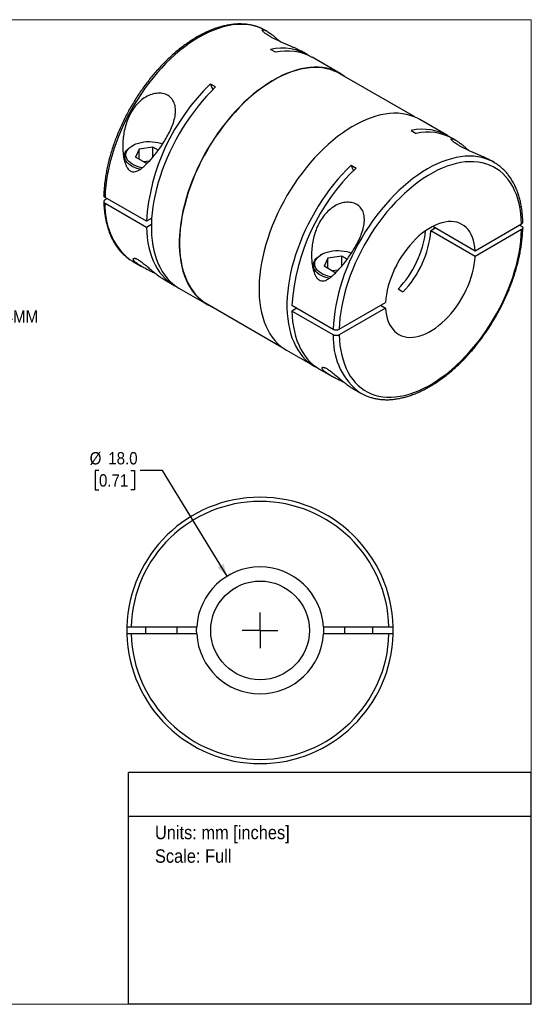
# Model space of a CAD drawing. Header units: millimetres. Extents: x 0 to 216, y 0 to 140.
# Tile 2 of 2: x 143 to 216, y 0 to 140. Entities that reach past the tile are written whole.
import ezdxf
from ezdxf.enums import TextEntityAlignment as Align

# ---------------------------------------------------------------- set-up
doc = ezdxf.new("R2010")
doc.units = ezdxf.units.MM
doc.header["$LTSCALE"] = 0.5
doc.linetypes.add('SLD-Solid', pattern=[0])
doc.layers.add('SLD-0', color=7, linetype='SLD-Solid', lineweight=25)
doc.layers.add('TEXT', color=140, linetype='SLD-Solid', lineweight=25)
doc.styles.add('SLDTEXTSTYLE0', font='GOTHIC.TTF', dxfattribs={"width": 0.913})
doc.dimstyles.new('SLDDIMSTYLE0', dxfattribs={"dimtxt": 1.75, "dimasz": 1.75, "dimexe": 0, "dimexo": 0.0625, "dimgap": 0.4375, "dimtad": 0, "dimtih": 1, "dimtoh": 1, "dimdec": 1, "dimrnd": 1e-09, "dimzin": 4, "dimdsep": 46, "dimtxsty": 'SLDTEXTSTYLE0', "dimsah": 1, "dimcen": 0, "dimadec": 0, "dimazin": 1, "dimtfac": 1, "dimtdec": 1, "dimtofl": 0, "dimtmove": 0, "dimatfit": 3, "dimfxl": 0, "dimfrac": 2, "dimtolj": 1, "dimtzin": 12, "dimarcsym": 0})
doc.dimstyles.new('SLDDIMSTYLE3', dxfattribs={"dimtxt": 1.75, "dimasz": 1.75, "dimexe": 0, "dimexo": 0.0625, "dimgap": 0.4375, "dimtad": 0, "dimtih": 1, "dimtoh": 1, "dimdec": 1, "dimrnd": 1e-09, "dimzin": 12, "dimdsep": 46, "dimtxsty": 'SLDTEXTSTYLE0', "dimsah": 1, "dimcen": 0, "dimadec": 0, "dimazin": 3, "dimtfac": 1, "dimtdec": 1, "dimtofl": 0, "dimtmove": 0, "dimatfit": 3, "dimfxl": 0, "dimfrac": 2, "dimtolj": 1, "dimtzin": 12, "dimarcsym": 0})

# ---------------------------------------------------------------- blocks, each defined once
blk = doc.blocks.new('SW_NOTE_0')
at = {"layer": 'TEXT', "color": 0, "insert": (0, 2.43), "char_height": 1.905, "attachment_point": 1, "style": 'SLDTEXTSTYLE0'}
blk.add_mtext('Units: mm [inches]', dxfattribs=at)
blk = doc.blocks.new('SW_NOTE_0_1')
at = {"layer": 'TEXT', "color": 0, "insert": (0, 2.43), "char_height": 1.905, "attachment_point": 1, "style": 'SLDTEXTSTYLE0'}
blk.add_mtext('Scale: Full', dxfattribs=at)
blk = doc.blocks.new('Block1')
at = {"layer": 'TEXT'}
for p, q in [((215.9, 32.88), (158.75, 32.88)), ((158.75, 0), (158.75, 32.88)), ((215.9, 0), (215.9, 32.88)), ((158.75, 26.7), (215.9, 26.7)), ((215.9, 0), (158.75, 0))]:
    blk.add_line(p, q, dxfattribs=at)
at = {"layer": 'TEXT', "color": 140}
for name, p in [('SW_NOTE_0', (162.49, 22.9)), ('SW_NOTE_0_1', (162.49, 19.56))]:
    blk.add_blockref(name, p, dxfattribs=at)
at = {"layer": 'TEXT', "color": 140, "style": 'SLDTEXTSTYLE0', "width": 0.913, "flags": 2}
for tag, height, p in [('AUTOATTR0', 2.12, (177.79, 28.35)), ('AUTOATTR1_0', 2.38, (166.91, 14.94)), ('AUTOATTR1_1', 2.38, (163.03, 11.86)), ('AUTOATTR1_2', 2.38, (168.89, 8.78))]:
    blk.add_attdef(tag, text='', height=height, dxfattribs=at).set_placement(p, align=Align.BOTTOM_LEFT)
blk = doc.blocks.new('Block2')
at = {"color": 7, "linetype": 'SLD-Solid', "lineweight": 18}
for p, q in [((0, 139.7), (215.9, 139.7)), ((0, 139.7), (0, 0)), ((215.9, 139.7), (215.9, 0)), ((0, 0), (215.9, 0))]:
    blk.add_line(p, q, dxfattribs=at)
blk = doc.blocks.new('_D_4')
at = {"layer": 'SLD-0'}
for p, q in [((154.55, 75.76), (154.01, 75.76)), ((154.01, 75.76), (154.01, 72.98)), ((159.07, 75.76), (159.6, 75.76)), ((159.6, 75.76), (159.6, 72.98)), ((163.57, 75.76), (160.39, 75.76)), ((172.73, 60.73), (163.57, 75.76)), ((154.01, 72.98), (154.55, 72.98)), ((159.6, 72.98), (159.07, 72.98))]:
    blk.add_line(p, q, dxfattribs=at)
blk.add_solid([(172.73, 60.73), (172.24, 62.49), (171.39, 61.97)], dxfattribs=at)
at = {"layer": 'SLD-0', "char_height": 1.75, "attachment_point": 1, "style": 'SLDTEXTSTYLE0'}
for s, insert in [('%%c', (153.23, 78.35)), ('18.0', (155.87, 78.35)), ('0.71', (154.55, 75.21))]:
    blk.add_mtext(s, dxfattribs=dict(at, insert=insert))
blk = doc.blocks.new('SW_CENTERMARKSYMBOL_1')
at = {"layer": 'SLD-0', "color": 0}
for q in [(0, 2.54), (-2.54, 0), (0, -2.54), (2.54, 0)]:
    blk.add_line((0, 0), q, dxfattribs=at)
blk = doc.blocks.new('_D_7')
at = {"layer": 'SLD-0'}
for p, q in [((122.16, 102.78), (125.95, 96.21)), ((125.95, 96.21), (128.73, 96.21))]:
    blk.add_line(p, q, dxfattribs=at)
blk.add_solid([(122.16, 102.78), (122.6, 101.02), (123.47, 101.52)], dxfattribs=at)
at = {"layer": 'SLD-0', "char_height": 1.75, "attachment_point": 1, "style": 'SLDTEXTSTYLE0'}
for s, insert in [('M4 - 0.7 X 14MM', (129.53, 98.44)), ('SHCS', (135.78, 95.67))]:
    blk.add_mtext(s, dxfattribs=dict(at, insert=insert))

msp = doc.modelspace()

# ---------------------------------------------------------------- linework, layer by layer
for p, q in [((178.4, 138.05), (178.22, 138.16)), ((179.61, 135.08), (178.9, 135.49)), ((184.09, 134.77), (183.63, 135.04)), ((188.76, 132.07), (184.8, 134.36)), ((199.36, 125.9), (188.73, 132.03)), ((171.09, 130.16), (170.38, 130.57)), ((170.38, 130.57), (170.7, 129.77)), ((204.03, 123.26), (200.07, 125.54)), ((198.84, 123.97), (199.55, 123.57)), ((159.33, 121.85), (159.19, 121.77)), ((162.19, 121.63), (160.24, 121.33)), ((162.97, 121.18), (162.19, 121.63)), ((162.19, 120.19), (162.19, 121.63)), ((205.2, 122.58), (204.74, 122.85)), ((158.17, 120.34), (158.17, 119.67)), ((160.24, 121.33), (159.71, 120.2)), ((161.14, 119.38), (159.71, 120.2)), ((160.24, 119.9), (160.24, 121.33)), ((161.72, 119.65), (160.89, 119.52)), ((161.14, 119.38), (161.51, 119.43)), ((190.32, 119.06), (191.03, 118.65)), ((210.61, 119.46), (210.43, 119.56)), ((161.28, 111.1), (155.41, 114.48)), ((155.7, 114.32), (155.41, 114.16)), ((155.41, 113.67), (161.28, 110.28)), ((162.03, 111.52), (161.28, 111.1)), ((161.28, 110.28), (161.99, 110.69)), ((201.93, 110.39), (207.94, 106.92)), ((207.94, 106.92), (214.52, 110.72)), ((214.23, 110.56), (214.52, 110.4)), ((202.35, 110.15), (201.64, 109.74)), ((207.94, 106.11), (201.64, 109.74)), ((214.52, 109.91), (207.94, 106.11)), ((186.13, 106.38), (185.99, 106.3)), ((159.32, 105.42), (160.59, 104.69)), ((184.97, 104.87), (184.97, 104.2)), ((187.04, 105.86), (186.51, 104.73)), ((188.99, 106.16), (187.04, 105.86)), ((187.04, 104.43), (187.04, 105.86)), ((189.77, 105.71), (188.99, 106.16)), ((188.99, 104.72), (188.99, 106.16)), ((187.94, 103.9), (186.51, 104.73)), ((188.51, 104.18), (187.69, 104.05)), ((187.94, 103.9), (188.31, 103.96)), ((163.64, 102.93), (165.19, 102.03)), ((165.9, 101.62), (169.86, 99.34)), ((197.69, 101.06), (196.99, 101.47)), ((169.88, 99.38), (180.51, 93.25)), ((188.65, 95.79), (195.23, 99.59)), ((181.93, 99.18), (187.8, 95.79)), ((182.64, 98.77), (181.93, 98.36)), ((187.8, 94.97), (181.93, 98.36)), ((195.23, 98.77), (188.65, 94.97)), ((194.52, 99.18), (195.23, 98.77)), ((181.17, 92.81), (185.13, 90.52)), ((185.84, 90.11), (187.39, 89.22)), ((190.44, 87.46), (191.71, 86.72)), ((159.95, 60.29), (159.91, 60.25)), ((159.91, 60.25), (159.91, 60.19)), ((159.94, 60.25), (159.91, 60.25)), ((194.91, 60.25), (194.87, 60.29)), ((194.89, 60.25), (194.91, 60.25)), ((194.91, 60.19), (194.91, 60.25)), ((159.12, 53.55), (168.43, 53.55)), ((161.16, 53.55), (161.16, 52.55)), ((165.66, 52.55), (165.66, 53.55)), ((186.4, 53.55), (195.7, 53.55)), ((189.41, 53.55), (189.41, 52.55)), ((193.41, 52.55), (193.41, 53.55)), ((168.43, 52.55), (159.12, 52.55)), ((195.7, 52.55), (186.4, 52.55)), ((165.66, 38.24), (165.66, 38.25))]:
    msp.add_line(p, q)
at = {"flags": 128}
for points in [[(177.66, 138.44), (177.59, 138.47), (177.06, 138.68), (176.51, 138.84), (175.94, 138.95), (175.35, 139.02), (174.74, 139.04), (174.12, 139.02), (173.48, 138.95), (172.83, 138.83), (172.17, 138.68), (171.5, 138.47), (170.83, 138.22), (170.15, 137.93), (169.46, 137.6), (168.77, 137.22), (168.08, 136.8), (167.4, 136.35), (166.72, 135.85), (166.04, 135.32), (165.37, 134.75), (164.71, 134.14), (164.06, 133.51), (163.42, 132.84), (162.8, 132.15), (162.19, 131.42), (161.6, 130.67), (161.03, 129.9), (160.48, 129.1), (159.95, 128.29), (159.45, 127.46), (158.97, 126.61), (158.51, 125.76), (158.09, 124.89), (157.69, 124.01), (157.32, 123.13), (156.98, 122.24), (156.67, 121.35), (156.4, 120.46), (156.15, 119.58), (155.94, 118.7), (155.77, 117.83), (155.63, 116.97), (155.52, 116.13), (155.45, 115.3), (155.41, 114.48)], [(178.22, 138.16), (178.1, 138.23), (177.66, 138.44)], [(189.42, 131.63), (189.4, 131.65), (188.94, 131.97), (188.45, 132.24), (187.94, 132.47), (187.41, 132.66), (186.86, 132.8), (186.28, 132.9), (185.69, 132.95), (185.08, 132.96), (184.46, 132.92), (183.83, 132.84), (183.18, 132.71), (182.52, 132.54), (181.85, 132.32), (181.18, 132.07), (180.5, 131.76), (179.82, 131.42), (179.14, 131.04), (178.46, 130.61), (177.78, 130.15), (177.1, 129.65), (176.43, 129.11), (175.77, 128.54), (175.11, 127.94), (174.47, 127.3), (173.84, 126.63), (173.23, 125.94), (172.63, 125.21), (172.04, 124.46), (171.48, 123.69), (170.94, 122.9), (170.42, 122.09), (169.92, 121.27), (169.45, 120.43), (169, 119.57), (168.58, 118.71), (168.18, 117.84), (167.82, 116.96), (167.49, 116.08), (167.18, 115.2), (166.91, 114.32), (166.67, 113.44), (166.47, 112.57), (166.3, 111.71), (166.16, 110.86), (166.05, 110.02), (165.98, 109.19), (165.95, 108.39), (165.95, 107.6), (165.98, 106.83), (166.05, 106.09), (166.16, 105.37), (166.3, 104.68), (166.47, 104.01), (166.67, 103.38), (166.91, 102.78), (167.18, 102.21), (167.49, 101.68), (167.82, 101.19), (168.18, 100.73), (168.58, 100.31), (169, 99.93), (169.45, 99.6), (169.92, 99.3), (170.42, 99.05), (170.57, 98.98)], [(188.73, 132.03), (188.43, 132.19), (187.92, 132.42), (187.39, 132.61), (186.84, 132.75), (186.27, 132.85), (185.68, 132.9), (185.07, 132.91), (184.45, 132.87), (183.81, 132.79), (183.17, 132.67), (182.51, 132.49), (181.85, 132.28), (181.17, 132.02), (180.5, 131.72), (179.82, 131.38), (179.14, 131), (178.46, 130.57), (177.78, 130.11), (177.11, 129.61), (176.44, 129.08), (175.78, 128.51), (175.12, 127.9), (174.48, 127.27), (173.86, 126.6), (173.24, 125.91), (172.64, 125.19), (172.06, 124.44), (171.5, 123.67), (170.96, 122.88), (170.44, 122.08), (169.94, 121.25), (169.47, 120.41), (169.02, 119.56), (168.61, 118.7), (168.21, 117.83), (167.85, 116.96), (167.52, 116.08), (167.22, 115.2), (166.95, 114.32), (166.71, 113.45), (166.5, 112.58), (166.33, 111.72), (166.19, 110.87), (166.09, 110.03), (166.02, 109.21), (165.98, 108.41), (165.98, 107.62), (166.02, 106.85), (166.09, 106.11), (166.19, 105.4), (166.33, 104.71), (166.5, 104.04), (166.71, 103.41), (166.95, 102.81), (167.22, 102.25), (167.52, 101.72), (167.85, 101.23), (168.21, 100.77), (168.61, 100.35), (169.02, 99.98), (169.47, 99.64), (169.88, 99.38)], [(171.09, 130.16), (170.45, 129.52), (169.83, 128.86), (169.21, 128.16), (168.62, 127.44), (168.04, 126.69), (167.48, 125.92), (166.94, 125.13), (166.42, 124.33), (165.93, 123.5), (165.46, 122.66), (165.01, 121.81), (164.6, 120.95), (164.21, 120.08), (163.85, 119.21), (163.52, 118.33), (163.21, 117.45), (162.95, 116.58), (162.71, 115.71), (162.5, 114.84), (162.33, 113.98), (162.2, 113.13), (162.09, 112.3), (162.02, 111.48), (161.99, 110.67), (161.99, 109.89), (162.02, 109.12), (162.09, 108.38), (162.2, 107.66), (162.33, 106.97), (162.5, 106.31), (162.71, 105.68), (162.95, 105.08), (163.21, 104.52), (163.52, 103.99), (163.85, 103.49), (164.21, 103.04), (164.6, 102.62), (165.01, 102.24), (165.46, 101.9), (165.9, 101.62)], [(200.07, 125.54), (199.77, 125.71), (199.26, 125.94), (198.72, 126.12), (198.17, 126.27), (197.6, 126.36), (197.01, 126.42), (196.4, 126.42), (195.78, 126.39), (195.14, 126.31), (194.49, 126.18), (193.83, 126.01), (193.17, 125.79), (192.49, 125.53), (191.81, 125.23), (191.13, 124.89), (190.45, 124.51), (189.77, 124.08), (189.09, 123.62), (188.41, 123.12), (187.74, 122.58), (187.08, 122.01), (186.43, 121.4), (185.78, 120.77), (185.15, 120.1), (184.54, 119.4), (183.94, 118.68), (183.36, 117.93), (182.79, 117.16), (182.25, 116.37), (181.73, 115.56), (181.23, 114.74), (180.76, 113.89), (180.31, 113.04), (179.89, 112.18), (179.5, 111.31), (179.13, 110.43), (178.8, 109.55), (178.5, 108.67), (178.23, 107.79), (177.99, 106.91), (177.78, 106.04), (177.61, 105.18), (177.47, 104.33), (177.37, 103.49), (177.3, 102.66), (177.26, 101.86), (177.26, 101.07), (177.3, 100.3), (177.37, 99.56), (177.47, 98.84), (177.61, 98.15), (177.78, 97.48), (177.99, 96.85), (178.23, 96.25), (178.5, 95.68), (178.8, 95.15), (179.13, 94.66), (179.5, 94.2), (179.89, 93.78), (180.31, 93.4), (180.76, 93.07), (181.17, 92.81)], [(160.39, 118.46), (160.3, 118.48), (159.93, 118.58), (159.58, 118.72), (159.27, 118.87), (158.98, 119.04), (158.73, 119.24), (158.53, 119.44), (158.37, 119.66), (158.25, 119.89), (158.18, 120.13), (158.17, 120.37), (158.2, 120.61), (158.28, 120.84), (158.4, 121.07), (158.58, 121.29), (158.79, 121.49), (159.05, 121.68), (159.19, 121.77)], [(160.7, 118.68), (160.62, 118.7), (160.24, 118.78), (159.89, 118.9), (159.56, 119.04), (159.26, 119.2), (159, 119.38), (158.78, 119.58), (158.61, 119.79), (158.48, 120.01), (158.4, 120.24), (158.37, 120.47), (158.38, 120.71), (158.45, 120.94), (158.57, 121.16), (158.73, 121.38), (158.94, 121.58), (159.19, 121.76), (159.48, 121.93), (159.8, 122.07), (160.15, 122.19), (160.52, 122.29), (160.91, 122.36), (161.31, 122.4), (161.72, 122.41), (162.12, 122.39), (162.52, 122.34), (162.91, 122.27), (163.27, 122.17), (163.58, 122.06)], [(210.05, 119.75), (209.98, 119.78), (209.45, 119.98), (208.9, 120.14), (208.33, 120.25), (207.74, 120.32), (207.13, 120.35), (206.51, 120.32), (205.87, 120.25), (205.22, 120.14), (204.56, 119.98), (203.89, 119.78), (203.21, 119.53), (202.53, 119.24), (201.85, 118.9), (201.16, 118.52), (200.47, 118.11), (199.78, 117.65), (199.1, 117.15), (198.43, 116.62), (197.76, 116.05), (197.1, 115.45), (196.45, 114.81), (195.81, 114.15), (195.19, 113.45), (194.58, 112.73), (193.99, 111.98), (193.42, 111.2), (192.87, 110.41), (192.34, 109.6), (191.83, 108.76), (191.35, 107.92), (190.9, 107.06), (190.47, 106.19), (190.07, 105.31), (189.7, 104.43), (189.36, 103.54), (189.06, 102.65), (188.78, 101.77), (188.54, 100.88), (188.33, 100.01), (188.15, 99.14), (188.01, 98.28), (187.91, 97.43), (187.83, 96.6), (187.8, 95.79)], [(190.32, 119.06), (189.69, 118.42), (189.06, 117.75), (188.45, 117.06), (187.85, 116.34), (187.27, 115.59), (186.71, 114.82), (186.17, 114.03), (185.66, 113.22), (185.16, 112.4), (184.69, 111.56), (184.25, 110.71), (183.83, 109.85), (183.44, 108.98), (183.08, 108.11), (182.75, 107.23), (182.45, 106.35), (182.18, 105.48), (181.94, 104.6), (181.74, 103.74), (181.57, 102.88), (181.43, 102.03), (181.33, 101.19), (181.26, 100.37), (181.22, 99.57), (181.22, 98.78), (181.26, 98.02), (181.33, 97.28), (181.43, 96.56), (181.57, 95.87), (181.74, 95.21), (181.94, 94.58), (182.18, 93.98), (182.45, 93.41), (182.75, 92.88), (183.08, 92.39), (183.44, 91.93), (183.83, 91.51), (184.25, 91.14), (184.69, 90.8), (185.16, 90.5), (185.49, 90.33)], [(214.52, 110.72), (214.48, 111.48), (214.41, 112.22), (214.3, 112.93), (214.16, 113.61), (213.99, 114.26), (213.78, 114.89), (213.53, 115.48), (213.26, 116.03), (212.95, 116.55), (212.61, 117.03), (212.24, 117.47), (211.84, 117.87), (211.42, 118.24), (210.96, 118.55), (210.48, 118.83), (209.98, 119.06), (209.45, 119.25), (208.91, 119.39), (208.34, 119.49), (207.75, 119.54), (207.15, 119.55), (206.53, 119.51), (205.9, 119.43), (205.25, 119.29), (204.6, 119.12), (203.94, 118.9), (203.27, 118.64), (202.6, 118.33), (201.92, 117.98), (201.24, 117.59), (200.57, 117.16), (199.89, 116.69), (199.23, 116.18), (198.56, 115.63), (197.91, 115.05), (197.27, 114.44), (196.63, 113.8), (196.01, 113.12), (195.41, 112.42), (194.83, 111.69), (194.26, 110.94), (193.71, 110.16), (193.18, 109.37), (192.68, 108.55), (192.2, 107.72), (191.75, 106.88), (191.32, 106.03), (190.92, 105.17), (190.55, 104.3), (190.21, 103.42), (189.91, 102.55), (189.63, 101.68), (189.39, 100.81), (189.18, 99.94), (189, 99.09), (188.86, 98.24), (188.75, 97.41), (188.68, 96.59), (188.65, 95.79)], [(190.32, 119.06), (190.63, 118.28), (190.64, 118.26)], [(207.94, 106.92), (207.89, 107.44), (207.81, 107.93), (207.7, 108.39), (207.56, 108.82), (207.38, 109.22), (207.17, 109.59), (206.93, 109.92), (206.66, 110.21), (206.36, 110.46), (206.04, 110.66), (205.69, 110.83), (205.32, 110.95), (204.93, 111.03), (204.52, 111.06), (204.1, 111.05), (203.66, 110.99), (203.21, 110.89), (202.75, 110.75), (202.29, 110.56), (201.82, 110.33), (201.35, 110.05), (200.88, 109.74), (200.41, 109.4), (199.95, 109.01), (199.5, 108.59), (199.07, 108.14), (198.64, 107.67), (198.23, 107.16), (197.84, 106.63), (197.47, 106.08), (197.12, 105.52), (196.8, 104.94), (196.5, 104.34), (196.23, 103.74), (195.99, 103.14), (195.78, 102.53), (195.61, 101.93), (195.46, 101.33), (195.35, 100.73), (195.27, 100.15), (195.23, 99.59)], [(161.28, 110.28), (161.32, 109.52), (161.39, 108.78), (161.49, 108.06), (161.63, 107.37), (161.8, 106.71), (162, 106.08), (162.24, 105.48), (162.51, 104.92), (162.81, 104.39), (163.14, 103.9), (163.5, 103.44), (163.89, 103.02), (164.31, 102.64), (164.76, 102.31), (165.23, 102.01), (165.55, 101.84)], [(188.65, 94.97), (188.68, 94.21), (188.75, 93.48), (188.86, 92.76), (189, 92.08), (189.18, 91.43), (189.39, 90.81), (189.63, 90.22), (189.91, 89.66), (190.21, 89.14), (190.55, 88.66), (190.92, 88.22), (191.32, 87.82), (191.75, 87.46), (192.2, 87.14), (192.68, 86.86), (193.18, 86.63), (193.71, 86.44), (194.26, 86.3), (194.83, 86.2), (195.41, 86.15), (196.01, 86.14), (196.63, 86.18), (197.27, 86.27), (197.91, 86.4), (198.56, 86.57), (199.23, 86.79), (199.89, 87.06), (200.57, 87.36), (201.24, 87.71), (201.92, 88.1), (202.6, 88.54), (203.27, 89.01), (203.94, 89.51), (204.6, 90.06), (205.25, 90.64), (205.9, 91.25), (206.53, 91.9), (207.15, 92.57), (207.75, 93.27), (208.34, 94), (208.91, 94.76), (209.45, 95.53), (209.98, 96.33), (210.48, 97.14), (210.96, 97.97), (211.42, 98.81), (211.84, 99.67), (212.24, 100.53), (212.61, 101.4), (212.95, 102.27), (213.26, 103.14), (213.53, 104.02), (213.78, 104.89), (213.99, 105.75), (214.16, 106.61), (214.3, 107.45), (214.41, 108.29), (214.48, 109.1), (214.52, 109.91)], [(187.19, 102.99), (187.1, 103.01), (186.73, 103.11), (186.38, 103.24), (186.06, 103.4), (185.78, 103.57), (185.53, 103.76), (185.33, 103.97), (185.17, 104.19), (185.05, 104.42), (184.98, 104.66), (184.97, 104.9), (185, 105.14), (185.08, 105.37), (185.2, 105.6), (185.38, 105.82), (185.59, 106.02), (185.85, 106.21), (185.99, 106.3)], [(187.5, 103.21), (187.42, 103.23), (187.04, 103.31), (186.68, 103.43), (186.36, 103.57), (186.06, 103.73), (185.8, 103.91), (185.58, 104.1), (185.41, 104.32), (185.28, 104.54), (185.2, 104.77), (185.17, 105), (185.18, 105.24), (185.25, 105.47), (185.37, 105.69), (185.53, 105.91), (185.74, 106.11), (185.99, 106.29), (186.28, 106.46), (186.6, 106.6), (186.95, 106.72), (187.32, 106.82), (187.71, 106.89), (188.11, 106.93), (188.52, 106.94), (188.92, 106.92), (189.32, 106.87), (189.7, 106.8), (190.07, 106.7), (190.38, 106.58)], [(158.79, 105.76), (158.97, 105.64), (159.32, 105.42)], [(195.23, 98.77), (195.27, 98.25), (195.35, 97.76), (195.46, 97.3), (195.61, 96.87), (195.78, 96.47), (195.99, 96.1), (196.23, 95.78), (196.5, 95.49), (196.8, 95.24), (197.12, 95.03), (197.47, 94.86), (197.84, 94.74), (198.23, 94.66), (198.64, 94.63), (199.07, 94.64), (199.5, 94.7), (199.95, 94.8), (200.41, 94.95), (200.88, 95.14), (201.35, 95.37), (201.82, 95.64), (202.29, 95.95), (202.75, 96.3), (203.21, 96.68), (203.66, 97.1), (204.1, 97.55), (204.52, 98.03), (204.93, 98.53), (205.32, 99.06), (205.69, 99.61), (206.04, 100.18), (206.36, 100.76), (206.66, 101.35), (206.93, 101.95), (207.17, 102.56), (207.38, 103.16), (207.56, 103.77), (207.7, 104.37), (207.81, 104.96), (207.89, 105.54), (207.94, 106.11)], [(181.93, 98.36), (181.96, 97.6), (182.03, 96.86), (182.14, 96.14), (182.28, 95.45), (182.45, 94.79), (182.65, 94.16), (182.89, 93.56), (183.16, 93), (183.46, 92.47), (183.79, 91.98), (184.15, 91.52), (184.54, 91.1), (184.96, 90.72), (185.4, 90.39), (185.84, 90.11)], [(168.43, 52.55), (168.41, 53.05), (168.43, 53.55)], [(186.4, 53.55), (186.41, 53.05), (186.4, 52.55)]]:
    msp.add_lwpolyline(points, dxfattribs=at)
msp.add_circle((177.41, 53.05), 7)
for centre, radius, start, end in [((180.54, 128.33), 7.34, 57.9366, 102.9333), ((181.25, 127.84), 7.42, 61.4407, 102.8162), ((191.01, 109.07), 29.8, 133.803, 176.0941), ((200.48, 116.82), 7.34, 57.9351, 102.9347), ((201.19, 116.33), 7.42, 61.4421, 102.8148), ((207.45, 113.99), 6.31, 54.2904, 65.7067), ((211.66, 97.15), 29.8, 133.803, 176.0941), ((165.05, 113.11), 9.65, 176.7129, 229.6036), ((186.56, 111.48), 14.45, 316.1668, 353.1937), ((187.4, 110.99), 14.3, 316.0494, 354.9922), ((197.44, 94.42), 9.65, 176.7129, 229.6036), ((194.87, 92.19), 6.31, 234.2904, 245.7067), ((177.41, 53.05), 18.9, 1.5159, 178.4841), ((177.41, 53.05), 18.3, 1.5657, 178.4343), ((177.41, 53.05), 9, 3.1847, 176.8153), ((177.41, 53.05), 18.9, 178.4841, 181.5159), ((177.41, 53.05), 18.9, 358.4841, 1.5159), ((177.41, 53.05), 18.9, 181.5159, 358.4841), ((177.41, 53.05), 18.3, 181.5657, 358.4343), ((177.41, 53.05), 9, 183.1847, 356.8153)]:
    msp.add_arc(centre, radius, start, end)
for points, knots in [([(177.63, 138.46), (177.61, 138.47), (177.43, 138.55), (177.07, 138.69), (176.55, 138.85), (176, 138.97), (175.44, 139.05), (174.86, 139.09), (174.27, 139.1), (173.67, 139.06), (173.05, 138.97), (172.43, 138.85), (171.79, 138.69), (171.15, 138.49), (170.5, 138.25), (169.85, 137.97), (169.2, 137.65), (168.54, 137.3), (167.89, 136.91), (167.24, 136.48), (166.59, 136.02), (165.95, 135.53), (165.32, 135), (164.69, 134.44), (164.08, 133.86), (163.47, 133.25), (162.88, 132.61), (162.3, 131.94), (161.74, 131.26), (161.19, 130.55), (160.66, 129.82), (160.15, 129.07), (159.66, 128.31), (159.19, 127.53), (158.74, 126.74), (158.32, 125.93), (157.91, 125.12), (157.54, 124.3), (157.19, 123.47), (156.86, 122.64), (156.57, 121.81), (156.3, 120.98), (156.06, 120.15), (155.85, 119.32), (155.67, 118.5), (155.52, 117.68), (155.4, 116.88), (155.31, 116.08), (155.26, 115.37), (155.24, 114.92), (155.24, 114.73)], [0, 0, 0, 0, 0.002096, 0.022878, 0.043685, 0.064541, 0.085462, 0.10646, 0.127539, 0.1487, 0.169935, 0.191235, 0.212591, 0.23399, 0.25542, 0.276874, 0.298341, 0.319816, 0.341292, 0.362765, 0.384234, 0.405696, 0.42715, 0.448596, 0.470035, 0.491466, 0.51289, 0.534307, 0.555719, 0.577126, 0.598529, 0.619929, 0.641327, 0.662723, 0.68412, 0.705516, 0.726914, 0.748314, 0.769718, 0.791125, 0.812537, 0.833955, 0.85538, 0.876813, 0.898254, 0.919704, 0.941163, 0.962632, 0.984111, 1, 1, 1, 1]), ([(183.63, 135.03), (183.61, 135.04), (183.51, 135.11), (183.29, 135.22), (182.97, 135.39), (182.61, 135.56), (182.23, 135.73), (181.82, 135.91), (181.4, 136.1), (180.96, 136.29), (180.51, 136.48), (180.07, 136.68), (179.63, 136.89), (179.23, 137.09), (178.85, 137.3), (178.52, 137.5), (178.25, 137.68), (178.02, 137.85), (177.86, 138), (177.76, 138.12), (177.71, 138.21), (177.72, 138.27), (177.77, 138.29), (177.86, 138.29), (177.99, 138.25), (178.14, 138.19), (178.32, 138.1), (178.52, 137.98), (178.77, 137.82), (179.06, 137.61), (179.39, 137.35), (179.77, 137.03), (180.05, 136.78), (180.21, 136.63), (180.23, 136.61)], [0, 0, 0, 0, 0.00518, 0.036018, 0.066044, 0.098285, 0.129444, 0.160457, 0.191776, 0.22358, 0.254688, 0.286211, 0.317297, 0.348834, 0.380221, 0.411665, 0.443246, 0.474573, 0.506315, 0.537522, 0.569408, 0.600505, 0.632478, 0.663322, 0.695137, 0.725114, 0.7559, 0.787667, 0.820572, 0.861001, 0.902712, 0.945902, 0.995306, 1, 1, 1, 1]), ([(164.32, 123.3), (164.01, 122.73), (163.5, 121.91), (162.77, 120.9), (162.2, 120.19), (161.61, 119.52), (161.11, 119.03), (160.71, 118.68), (160.38, 118.44), (160.05, 118.25), (159.7, 118.12), (159.34, 118.09), (158.98, 118.22), (158.66, 118.51), (158.43, 118.91), (158.25, 119.36), (158.12, 119.82), (158.02, 120.31), (157.94, 120.94), (157.9, 121.76), (157.96, 123.05), (158.26, 124.66), (158.87, 126.19), (159.58, 127.28), (160.22, 128.02), (160.97, 128.62), (161.81, 129.07), (162.71, 129.29), (163.6, 129.27), (164.38, 128.98), (164.97, 128.45), (165.33, 127.73), (165.45, 126.89), (165.37, 125.99), (165.04, 124.77), (164.63, 123.87), (164.32, 123.3)], [0, 0, 0, 0, 0.0620891, 0.0930224, 0.1244454, 0.1564711, 0.1866329, 0.2028992, 0.2178755, 0.2345801, 0.2492089, 0.2657869, 0.2806855, 0.2954541, 0.3121107, 0.3267945, 0.3435005, 0.3585266, 0.3747871, 0.4051698, 0.4372782, 0.4992493, 0.561649, 0.5938991, 0.6241971, 0.655476, 0.686758, 0.7180683, 0.7493285, 0.7805828, 0.8119054, 0.8432775, 0.8746825, 0.906121, 0.9375606, 1, 1, 1, 1]), ([(210.43, 119.56), (210.41, 119.57), (210.31, 119.64), (210.09, 119.75), (209.76, 119.92), (209.41, 120.09), (209.03, 120.26), (208.62, 120.44), (208.2, 120.62), (207.76, 120.82), (207.31, 121.01), (206.86, 121.21), (206.43, 121.42), (206.03, 121.62), (205.65, 121.83), (205.32, 122.03), (205.04, 122.21), (204.82, 122.38), (204.66, 122.53), (204.56, 122.65), (204.51, 122.74), (204.51, 122.8), (204.57, 122.82), (204.66, 122.82), (204.78, 122.78), (204.94, 122.72), (205.12, 122.63), (205.32, 122.51), (205.57, 122.35), (205.86, 122.14), (206.19, 121.88), (206.57, 121.56), (206.85, 121.31), (207.01, 121.16), (207.02, 121.14)], [0, 0, 0, 0, 0.0051804, 0.0360182, 0.0660442, 0.0982854, 0.129444, 0.1604569, 0.1917755, 0.2235805, 0.2546881, 0.2862112, 0.3172965, 0.3488338, 0.3802211, 0.411665, 0.4432455, 0.474573, 0.5063145, 0.5375222, 0.5694083, 0.6005049, 0.6324778, 0.6633219, 0.695137, 0.7251139, 0.7558999, 0.7876671, 0.8205724, 0.861001, 0.9027122, 0.9459023, 0.9953061, 1, 1, 1, 1]), ([(214.69, 110.97), (214.69, 111.01), (214.69, 111.29), (214.66, 111.81), (214.59, 112.53), (214.49, 113.22), (214.35, 113.89), (214.19, 114.54), (213.99, 115.15), (213.76, 115.74), (213.5, 116.3), (213.21, 116.83), (212.9, 117.33), (212.55, 117.79), (212.18, 118.22), (211.78, 118.61), (211.45, 118.9), (211.23, 119.05), (211.17, 119.09)], [0, 0, 0, 0, 0.009878, 0.079128, 0.148397, 0.217656, 0.286885, 0.356058, 0.425144, 0.494109, 0.562912, 0.631514, 0.69988, 0.767982, 0.835809, 0.903365, 0.970679, 1, 1, 1, 1]), ([(155.41, 114.48), (155.37, 114.52), (155.27, 114.59), (155.22, 114.69), (155.24, 114.73), (155.24, 114.73)], [0, 0, 0, 0, 0.489167, 0.978018, 1, 1, 1, 1]), ([(155.41, 114.16), (155.4, 114.15), (155.36, 114.12), (155.32, 114.09), (155.28, 114.04), (155.24, 113.98), (155.23, 113.91), (155.24, 113.84), (155.28, 113.78), (155.33, 113.72), (155.39, 113.68), (155.41, 113.67)], [0, 0, 0, 0, 0.082175, 0.164844, 0.24941, 0.373887, 0.500076, 0.623346, 0.750748, 0.8753, 1, 1, 1, 1]), ([(155.24, 113.91), (155.24, 113.87), (155.24, 113.59), (155.27, 113.06), (155.34, 112.35), (155.44, 111.66), (155.58, 110.99), (155.74, 110.34), (155.94, 109.72), (156.17, 109.13), (156.43, 108.58), (156.72, 108.05), (157.03, 107.55), (157.38, 107.09), (157.75, 106.66), (158.15, 106.27), (158.48, 105.98), (158.7, 105.83), (158.76, 105.79)], [0, 0, 0, 0, 0.0099088, 0.0791565, 0.1484234, 0.2176801, 0.2869067, 0.3560777, 0.4251622, 0.4941245, 0.5629254, 0.6315255, 0.6998892, 0.7679896, 0.835814, 0.9033685, 0.9706801, 1, 1, 1, 1]), ([(191.12, 107.83), (190.81, 107.26), (190.3, 106.44), (189.57, 105.43), (188.99, 104.71), (188.41, 104.05), (187.91, 103.56), (187.51, 103.21), (187.18, 102.97), (186.85, 102.78), (186.5, 102.65), (186.14, 102.62), (185.78, 102.75), (185.46, 103.04), (185.23, 103.44), (185.05, 103.89), (184.92, 104.35), (184.82, 104.84), (184.74, 105.47), (184.7, 106.29), (184.76, 107.58), (185.06, 109.19), (185.67, 110.72), (186.38, 111.81), (187.02, 112.54), (187.76, 113.15), (188.61, 113.59), (189.51, 113.82), (190.4, 113.8), (191.17, 113.51), (191.77, 112.98), (192.13, 112.26), (192.25, 111.42), (192.16, 110.52), (191.84, 109.3), (191.43, 108.4), (191.12, 107.83)], [0, 0, 0, 0, 0.0620891, 0.0930224, 0.1244454, 0.1564711, 0.1866329, 0.2028992, 0.2178755, 0.2345801, 0.2492089, 0.2657869, 0.2806855, 0.2954541, 0.3121107, 0.3267945, 0.3435005, 0.3585266, 0.3747871, 0.4051698, 0.4372782, 0.4992493, 0.561649, 0.5938991, 0.6241971, 0.655476, 0.686758, 0.7180683, 0.7493285, 0.7805828, 0.8119054, 0.8432775, 0.8746825, 0.906121, 0.9375606, 1, 1, 1, 1]), ([(214.52, 110.72), (214.55, 110.74), (214.61, 110.78), (214.66, 110.86), (214.69, 110.92), (214.69, 110.96), (214.69, 110.97)], [0, 0, 0, 0, 0.296202, 0.578129, 0.845772, 1, 1, 1, 1]), ([(214.52, 110.4), (214.53, 110.39), (214.57, 110.36), (214.61, 110.33), (214.65, 110.28), (214.68, 110.23), (214.69, 110.18), (214.69, 110.13), (214.68, 110.07), (214.64, 110.01), (214.59, 109.95), (214.54, 109.92), (214.52, 109.91)], [0, 0, 0, 0, 0.0790687, 0.1627897, 0.251163, 0.3441885, 0.4418658, 0.5441941, 0.6511728, 0.7628008, 0.879077, 1, 1, 1, 1]), ([(192.3, 86.42), (192.32, 86.41), (192.5, 86.32), (192.86, 86.19), (193.38, 86.03), (193.93, 85.91), (194.49, 85.83), (195.07, 85.78), (195.66, 85.78), (196.26, 85.82), (196.88, 85.9), (197.5, 86.03), (198.14, 86.19), (198.78, 86.39), (199.43, 86.63), (200.08, 86.91), (200.73, 87.23), (201.39, 87.58), (202.04, 87.97), (202.69, 88.4), (203.34, 88.86), (203.98, 89.35), (204.61, 89.88), (205.24, 90.43), (205.85, 91.02), (206.46, 91.63), (207.05, 92.27), (207.63, 92.93), (208.19, 93.62), (208.74, 94.33), (209.27, 95.06), (209.78, 95.81), (210.27, 96.57), (210.74, 97.35), (211.19, 98.14), (211.61, 98.95), (212.02, 99.76), (212.39, 100.58), (212.74, 101.41), (213.07, 102.24), (213.36, 103.07), (213.63, 103.9), (213.87, 104.73), (214.08, 105.56), (214.26, 106.38), (214.41, 107.2), (214.53, 108), (214.62, 108.8), (214.67, 109.51), (214.69, 109.96), (214.69, 110.14)], [0, 0, 0, 0, 0.002096, 0.022878, 0.043686, 0.064542, 0.085463, 0.106461, 0.127541, 0.148701, 0.169936, 0.191237, 0.212593, 0.233992, 0.255423, 0.276876, 0.298344, 0.319819, 0.341295, 0.362769, 0.384237, 0.4057, 0.427154, 0.448601, 0.470039, 0.491471, 0.512895, 0.534313, 0.555725, 0.577132, 0.598535, 0.619935, 0.641333, 0.66273, 0.684126, 0.705523, 0.726921, 0.748321, 0.769725, 0.791132, 0.812545, 0.833963, 0.855389, 0.876821, 0.898263, 0.919713, 0.941172, 0.962642, 0.98412, 1, 1, 1, 1]), ([(162.68, 103.6), (162.65, 103.62), (162.53, 103.68), (162.33, 103.79), (162.07, 103.91), (161.82, 104.04), (161.58, 104.16), (161.33, 104.29), (161.06, 104.43), (160.79, 104.57), (160.5, 104.74), (160.21, 104.91), (159.95, 105.1), (159.73, 105.27), (159.57, 105.44), (159.46, 105.58), (159.41, 105.7), (159.42, 105.78), (159.45, 105.83), (159.52, 105.85), (159.61, 105.85), (159.73, 105.82), (159.88, 105.77), (160.01, 105.7), (160.07, 105.66)], [0, 0, 0, 0, 0.014211, 0.048695, 0.082347, 0.116974, 0.150573, 0.18522, 0.228885, 0.273986, 0.321046, 0.38734, 0.456267, 0.523681, 0.591856, 0.660918, 0.727614, 0.77349, 0.819168, 0.86359, 0.899006, 0.931746, 0.965847, 1, 1, 1, 1]), ([(160.07, 105.66), (160.14, 105.62), (160.24, 105.56), (160.39, 105.46), (160.54, 105.35), (160.73, 105.21), (160.97, 105.01), (161.24, 104.8), (161.51, 104.57), (161.81, 104.31), (162.15, 104.03), (162.5, 103.75), (162.83, 103.49), (163.13, 103.26), (163.39, 103.08), (163.57, 102.97), (163.63, 102.93), (163.64, 102.93)], [0, 0, 0, 0, 0.048424, 0.073332, 0.099096, 0.146619, 0.198041, 0.26237, 0.328558, 0.395086, 0.491718, 0.591817, 0.690604, 0.788335, 0.888598, 0.985062, 1, 1, 1, 1]), ([(187.8, 95.79), (187.82, 95.78), (187.85, 95.76), (187.92, 95.73), (187.99, 95.71), (188.08, 95.7), (188.17, 95.69), (188.27, 95.69), (188.37, 95.69), (188.47, 95.71), (188.56, 95.74), (188.62, 95.77), (188.65, 95.79)], [0, 0, 0, 0, 0.079069, 0.16279, 0.251163, 0.344189, 0.441866, 0.544194, 0.651173, 0.762801, 0.879077, 1, 1, 1, 1]), ([(188.65, 94.97), (188.63, 94.96), (188.59, 94.94), (188.53, 94.92), (188.46, 94.9), (188.4, 94.88), (188.33, 94.87), (188.26, 94.87), (188.2, 94.87), (188.14, 94.87), (188.08, 94.88), (188.02, 94.89), (187.97, 94.9), (187.92, 94.92), (187.87, 94.93), (187.83, 94.95), (187.81, 94.96), (187.8, 94.97)], [0, 0, 0, 0, 0.081151, 0.160234, 0.237247, 0.312191, 0.385066, 0.455872, 0.524608, 0.591274, 0.655871, 0.718399, 0.778857, 0.837246, 0.893566, 0.947818, 1, 1, 1, 1]), ([(189.48, 88.13), (189.45, 88.15), (189.33, 88.21), (189.13, 88.32), (188.87, 88.44), (188.62, 88.57), (188.38, 88.69), (188.13, 88.82), (187.86, 88.96), (187.59, 89.1), (187.3, 89.26), (187.01, 89.44), (186.75, 89.63), (186.53, 89.8), (186.37, 89.97), (186.26, 90.11), (186.21, 90.23), (186.21, 90.31), (186.25, 90.36), (186.32, 90.38), (186.41, 90.38), (186.53, 90.35), (186.68, 90.3), (186.81, 90.22), (186.87, 90.19)], [0, 0, 0, 0, 0.014211, 0.048695, 0.082347, 0.116974, 0.150573, 0.18522, 0.228885, 0.273986, 0.321046, 0.38734, 0.456267, 0.523681, 0.591856, 0.660918, 0.727614, 0.77349, 0.819168, 0.86359, 0.899006, 0.931746, 0.965847, 1, 1, 1, 1]), ([(186.87, 90.19), (186.94, 90.15), (187.04, 90.09), (187.19, 89.99), (187.34, 89.88), (187.53, 89.74), (187.77, 89.54), (188.04, 89.33), (188.31, 89.1), (188.61, 88.84), (188.95, 88.56), (189.3, 88.27), (189.63, 88.02), (189.93, 87.79), (190.19, 87.61), (190.37, 87.5), (190.43, 87.46), (190.44, 87.46)], [0, 0, 0, 0, 0.048424, 0.073332, 0.099096, 0.146619, 0.198041, 0.26237, 0.328558, 0.395086, 0.491718, 0.591817, 0.690604, 0.788335, 0.888598, 0.985062, 1, 1, 1, 1]), ([(158.52, 53.55), (158.52, 53.55), (158.52, 53.55), (158.54, 53.55), (158.56, 53.55), (158.6, 53.55), (158.66, 53.55), (158.72, 53.55), (158.81, 53.55), (158.9, 53.55), (159.01, 53.55), (159.08, 53.55), (159.12, 53.55)], [0, 0, 0, 0, 0.079069, 0.16279, 0.251163, 0.344189, 0.441866, 0.544194, 0.651173, 0.762801, 0.879077, 1, 1, 1, 1]), ([(195.7, 53.55), (195.73, 53.55), (195.78, 53.55), (195.85, 53.55), (195.92, 53.55), (195.99, 53.55), (196.05, 53.55), (196.1, 53.55), (196.15, 53.55), (196.19, 53.55), (196.22, 53.55), (196.25, 53.55), (196.27, 53.55), (196.29, 53.55), (196.3, 53.55), (196.3, 53.55), (196.3, 53.55), (196.31, 53.55)], [0, 0, 0, 0, 0.081151, 0.160234, 0.237247, 0.312191, 0.385066, 0.455872, 0.524608, 0.591274, 0.655871, 0.718399, 0.778857, 0.837246, 0.893566, 0.947818, 1, 1, 1, 1]), ([(159.12, 52.55), (159.09, 52.55), (159.04, 52.55), (158.97, 52.55), (158.9, 52.55), (158.84, 52.55), (158.78, 52.55), (158.72, 52.55), (158.68, 52.55), (158.64, 52.55), (158.6, 52.55), (158.58, 52.55), (158.55, 52.55), (158.54, 52.55), (158.53, 52.55), (158.52, 52.55), (158.52, 52.55), (158.52, 52.55)], [0, 0, 0, 0, 0.081151, 0.160234, 0.237247, 0.312191, 0.385066, 0.455872, 0.524608, 0.591274, 0.655871, 0.718399, 0.778857, 0.837246, 0.893566, 0.947818, 1, 1, 1, 1]), ([(196.31, 52.55), (196.3, 52.55), (196.3, 52.55), (196.29, 52.55), (196.26, 52.55), (196.22, 52.55), (196.17, 52.55), (196.1, 52.55), (196.02, 52.55), (195.92, 52.55), (195.82, 52.55), (195.74, 52.55), (195.7, 52.55)], [0, 0, 0, 0, 0.0790687, 0.1627897, 0.251163, 0.3441885, 0.4418658, 0.5441941, 0.6511728, 0.7628008, 0.879077, 1, 1, 1, 1])]:
    msp.add_open_spline(points, degree=3, knots=knots)

# ---------------------------------------------------------------- block references
at = {"color": 7, "linetype": 'Continuous'}
for name in ['Block2', 'Block1']:
    msp.add_blockref(name, (0, 0), dxfattribs=at)
at = {"layer": 'SLD-0'}
msp.add_blockref('SW_CENTERMARKSYMBOL_1', (177.41, 53.05), dxfattribs=at)

# ---------------------------------------------------------------- dimensions: what is measured, and where the dimension line sits
dim = msp.add_diameter_dim_2p(p1=(118.66, 108.85), p2=(122.16, 102.78), text='M4 - 0.7 X 14MM\\PSHCS', dimstyle='SLDDIMSTYLE3', override={"dimpost": '<>'}, dxfattribs=at)
dim.commit()
dim.dimension.update_dxf_attribs({"geometry": '_D_7', "text_midpoint": (138.69, 96.21), "dimtype": 163})
dim = msp.add_diameter_dim_2p(p1=(182.1, 45.37), p2=(172.73, 60.73), dimstyle='SLDDIMSTYLE0', dxfattribs=at)
dim.commit()
dim.dimension.update_dxf_attribs({"geometry": '_D_4', "text_midpoint": (156.81, 75.76), "dimtype": 163})

doc.saveas('drawing.dxf')
